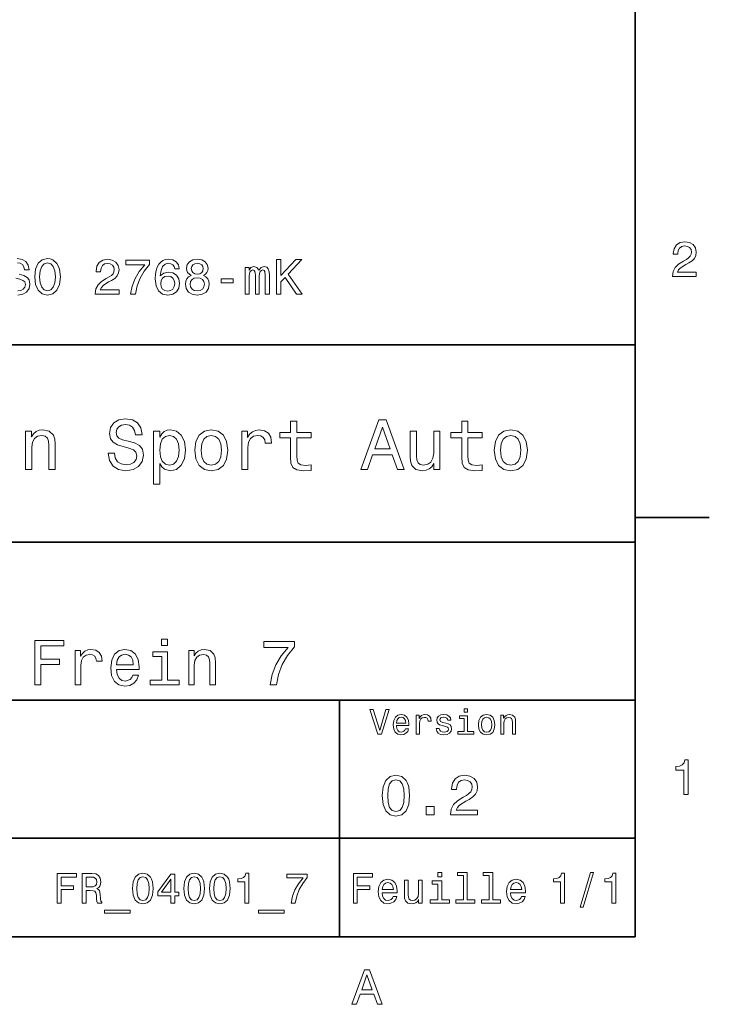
# Model space of a CAD drawing. Extents: x 0 to 297, y 0 to 210.
# Tile 7 of 8: x 225 to 294, y 3 to 103. Entities that reach past the tile are written whole.
import ezdxf

# ---------------------------------------------------------------- set-up
doc = ezdxf.new("R2010")
doc.units = 0

msp = doc.modelspace()

# ---------------------------------------------------------------- linework, layer by layer
at = {"color": 7, "lineweight": 35}
for p, q in [((287, 10), (287, 200)), ((97, 70), (287, 70)), ((287, 70), (287, 10)), ((162, 50), (287, 50)), ((162, 34), (287, 34)), ((257, 10), (257, 34)), ((162, 20), (287, 20)), ((10, 10), (287, 10)), ((97, 10), (287, 10))]:
    msp.add_line(p, q, dxfattribs=at)
at = {"color": 7, "lineweight": 35, "ltscale": 0.1875}
msp.add_line((287, 52.5), (294.5, 52.5), dxfattribs=at)
at = {"color": 7, "lineweight": 13}
for points in [[(290.76947, 76.916786), (293.175079, 76.916786), (293.175079, 77.350502), (291.273773, 77.350502), (291.3797, 77.587532), (291.561249, 77.784218), (292.121033, 78.142288), (292.418579, 78.293587), (292.751434, 78.510445), (292.988464, 78.762604), (293.124634, 79.060158), (293.175079, 79.398056), (293.089355, 79.821686), (292.852325, 80.154541), (292.489197, 80.366356), (292.020172, 80.442001), (291.536041, 80.35627), (291.167877, 80.119232), (290.930847, 79.740997), (290.850159, 79.241714), (290.850159, 79.171112), (291.309082, 79.171112), (291.309082, 79.211456), (291.354462, 79.554398), (291.490631, 79.806557), (291.707489, 79.967941), (291.994965, 80.023415), (292.287476, 79.972984), (292.504333, 79.846901), (292.645538, 79.650215), (292.695984, 79.403099), (292.660675, 79.171112), (292.56485, 78.974426), (292.403473, 78.802956), (292.181549, 78.651657), (291.884003, 78.490273), (291.389771, 78.177589), (291.041779, 77.844742), (290.835022, 77.441284), (290.76947, 76.931915)], [(226.122467, 76.893372), (226.213257, 76.106628), (226.475494, 75.526657), (226.884003, 75.168587), (227.418579, 75.047554), (227.94812, 75.168587), (228.361664, 75.526657), (228.618866, 76.106628), (228.714691, 76.893372), (228.618866, 77.675072), (228.507919, 77.992798), (228.361664, 78.255043), (227.94812, 78.613113), (227.695953, 78.703888), (227.418579, 78.739197), (226.878967, 78.613113), (226.470459, 78.260086), (226.213257, 77.680115)], [(226.606628, 76.893372), (226.662109, 77.503601), (226.828522, 77.952446), (227.085724, 78.224785), (227.418579, 78.320602), (227.746399, 78.224785), (228.003601, 77.947403), (228.170029, 77.498558), (228.230545, 76.893372), (228.170029, 76.283142), (228.003601, 75.834297), (227.746399, 75.561958), (227.418579, 75.471184), (227.085724, 75.561958), (226.828522, 75.834297), (226.662109, 76.278099)], [(232.260086, 75.143372), (234.66571, 75.143372), (234.66571, 75.577087), (232.764404, 75.577087), (232.870331, 75.814117), (233.05188, 76.010803), (233.611664, 76.368874), (233.909225, 76.520172), (234.242081, 76.73703), (234.479111, 76.989197), (234.61528, 77.286743), (234.66571, 77.624641), (234.579971, 78.048271), (234.342941, 78.381126), (233.979828, 78.592941), (233.510803, 78.668587), (233.026657, 78.582855), (232.658508, 78.345818), (232.421478, 77.967583), (232.34079, 77.4683), (232.34079, 77.397697), (232.799713, 77.397697), (232.799713, 77.438042), (232.845093, 77.780983), (232.981262, 78.033142), (233.19812, 78.194527), (233.485596, 78.25), (233.778107, 78.19957), (233.994965, 78.073486), (234.136169, 77.876801), (234.1866, 77.629684), (234.151306, 77.397697), (234.055481, 77.201012), (233.894104, 77.029541), (233.672195, 76.878242), (233.374634, 76.716858), (232.880402, 76.404175), (232.532425, 76.071327), (232.325653, 75.66787), (232.260086, 75.158501)], [(235.825653, 75.143372), (236.335022, 75.143372), (236.50145, 75.975502), (236.793945, 76.752159), (237.207489, 77.473343), (237.747131, 78.149132), (237.747131, 78.567726), (235.346558, 78.567726), (235.346558, 78.108788), (237.26297, 78.108788), (236.708221, 77.427956), (236.289642, 76.716858), (235.997131, 75.960373)], [(240.773071, 77.700287), (240.677246, 78.108788), (240.455338, 78.411385), (240.112396, 78.603027), (239.668594, 78.668587), (239.371048, 78.633286), (239.113831, 78.53746), (238.886902, 78.381126), (238.695251, 78.159225), (238.543961, 77.881844), (238.433014, 77.543945), (238.362396, 77.145531), (238.342224, 76.696686), (238.422913, 75.980545), (238.670044, 75.461098), (239.068451, 75.148415), (239.613129, 75.042503), (240.102325, 75.133286), (240.475525, 75.370316), (240.71759, 75.743515), (240.803314, 76.217583), (240.71759, 76.696686), (240.485596, 77.064842), (240.127533, 77.296829), (239.683716, 77.377518), (239.20462, 77.276657), (238.846558, 76.989197), (238.922211, 77.543945), (239.083588, 77.94236), (239.330704, 78.179398), (239.673645, 78.260086), (239.925812, 78.219742), (240.117447, 78.113831), (240.24353, 77.937317), (240.309082, 77.700287)], [(241.973358, 77.029541), (241.716156, 76.888329), (241.539642, 76.691643), (241.42868, 76.444527), (241.393387, 76.146973), (241.474075, 75.698128), (241.706055, 75.350143), (242.084305, 75.128242), (242.598724, 75.042503), (243.108078, 75.128242), (243.486328, 75.350143), (243.718323, 75.698128), (243.804047, 76.146973), (243.763702, 76.444527), (243.657791, 76.691643), (243.476227, 76.888329), (243.224075, 77.029541), (243.425812, 77.150574), (243.567017, 77.317001), (243.65274, 77.51873), (243.683014, 77.765854), (243.602325, 78.123917), (243.390503, 78.411385), (243.047562, 78.597984), (242.598724, 78.668587), (242.144821, 78.597984), (241.80188, 78.411385), (241.585022, 78.123917), (241.509369, 77.765854), (241.534592, 77.51873), (241.620331, 77.317001)], [(241.988495, 77.725502), (242.028839, 77.947403), (242.149872, 78.118874), (242.341507, 78.224785), (242.598724, 78.265129), (242.850876, 78.224785), (243.042511, 78.118874), (243.163559, 77.947403), (243.208954, 77.725502), (243.163559, 77.498558), (243.042511, 77.322044), (242.850876, 77.206055), (242.598724, 77.170746), (242.341507, 77.211098), (242.149872, 77.322044), (242.028839, 77.498558)], [(247.450317, 75.143372), (247.85881, 75.143372), (247.85881, 76.953888), (247.884033, 77.226227), (247.959671, 77.422913), (248.075668, 77.538902), (248.226959, 77.584297), (248.347992, 77.543945), (248.428696, 77.443085), (248.46904, 77.271614), (248.484161, 77.04467), (248.484161, 75.143372), (248.867462, 75.143372), (248.867462, 76.953888), (248.89267, 77.221184), (248.968323, 77.41787), (249.089355, 77.538902), (249.240662, 77.584297), (249.361694, 77.543945), (249.442383, 77.443085), (249.492813, 77.04467), (249.492813, 75.143372), (249.901306, 75.143372), (249.901306, 77.014412), (249.876099, 77.40274), (249.79541, 77.700287), (249.634033, 77.881844), (249.371765, 77.947403), (249.064148, 77.846542), (248.827118, 77.554031), (248.640503, 77.841499), (248.32782, 77.947403), (248.040375, 77.846542), (247.843689, 77.564117), (247.843689, 77.851585), (247.450317, 77.851585)], [(250.612411, 75.143372), (251.076385, 75.143372), (251.076385, 76.389046), (251.489929, 76.832855), (252.665009, 75.143372), (253.229858, 75.143372), (251.817749, 77.170746), (253.189499, 78.643372), (252.574219, 78.643372), (251.076385, 77.024498), (251.076385, 78.643372), (250.612411, 78.643372)], [(240.314133, 76.21254), (240.258652, 75.894814), (240.117447, 75.65274), (239.890503, 75.491356), (239.608078, 75.440926), (239.310532, 75.491356), (239.083588, 75.647697), (238.937332, 75.889771), (238.891937, 76.207489), (238.942383, 76.520172), (239.083588, 76.757202), (239.315582, 76.908501), (239.62825, 76.963974), (239.900589, 76.908501), (240.117447, 76.762245), (240.258652, 76.525215)], [(241.877533, 76.157059), (241.922913, 76.424355), (242.069183, 76.626083), (242.296112, 76.757202), (242.598724, 76.802597), (242.896271, 76.757202), (243.123215, 76.626083), (243.26947, 76.424355), (243.319901, 76.157059), (243.26947, 75.869598), (243.123215, 75.65274), (242.896271, 75.511528), (242.598724, 75.466141), (242.296112, 75.511528), (242.069183, 75.65274), (241.922913, 75.869598)], [(245.024506, 76.298271), (246.244965, 76.298271), (246.244965, 76.696686), (245.024506, 76.696686)], [(234.20462, 59.030979), (233.548996, 59.030979), (233.693085, 58.267288), (234.053314, 57.70533), (234.608078, 57.366714), (235.357361, 57.244236), (236.099426, 57.359509), (236.654175, 57.67651), (237.007202, 58.17363), (237.136902, 58.82925), (237.028824, 59.420029), (236.726227, 59.801872), (236.236313, 60.054031), (235.580704, 60.241352), (235.018738, 60.378242), (234.651306, 60.536743), (234.442368, 60.767288), (234.377533, 61.127522), (234.442368, 61.451729), (234.629684, 61.696686), (234.917877, 61.862389), (235.314133, 61.920029), (235.71759, 61.84798), (236.034592, 61.653458), (236.24353, 61.32925), (236.344391, 60.889767), (237, 60.889767), (237, 60.904179), (236.884735, 61.581409), (236.546112, 62.085732), (236.01297, 62.402737), (235.292511, 62.510807), (234.644104, 62.402737), (234.139771, 62.100143), (233.815567, 61.631844), (233.700287, 61.026657), (233.793961, 60.486309), (234.067734, 60.118874), (234.5, 59.873917), (235.09079, 59.6866), (235.674362, 59.520893), (236.113831, 59.362389), (236.380402, 59.131844), (236.47406, 58.757202), (236.387619, 58.375359), (236.164276, 58.087173), (235.825653, 57.907059), (235.386169, 57.849422), (234.896255, 57.928673), (234.521622, 58.159222), (234.283875, 58.533859)], [(252.05043, 60.579971), (252.05043, 58.64193), (252.093658, 58.015129), (252.29538, 57.582851), (252.698853, 57.330688), (253.383286, 57.244236), (254.132568, 57.280258), (254.132568, 57.827808), (253.585022, 57.78458), (253.087891, 57.842216), (252.82132, 58.022331), (252.706055, 58.324928), (252.684448, 58.75), (252.684448, 60.579971), (254.132568, 60.579971), (254.132568, 61.120316), (252.684448, 61.120316), (252.684448, 62.251438), (252.05043, 62.251438), (252.05043, 61.120316), (250.955322, 61.120316), (250.955322, 60.579971)], [(259.175781, 57.381123), (259.838623, 57.381123), (260.364563, 58.850864), (262.360229, 58.850864), (262.886169, 57.381123), (263.563416, 57.381123), (261.733429, 62.388329), (260.998566, 62.388329)], [(269.399109, 60.579971), (269.399109, 58.64193), (269.442352, 58.015129), (269.644073, 57.582851), (270.047546, 57.330688), (270.731995, 57.244236), (271.481262, 57.280258), (271.481262, 57.827808), (270.933716, 57.78458), (270.436584, 57.842216), (270.170013, 58.022331), (270.054749, 58.324928), (270.033142, 58.75), (270.033142, 60.579971), (271.481262, 60.579971), (271.481262, 61.120316), (270.033142, 61.120316), (270.033142, 62.251438), (269.399109, 62.251438), (269.399109, 61.120316), (268.304016, 61.120316), (268.304016, 60.579971)], [(225.177246, 57.381123), (225.811249, 57.381123), (225.811249, 59.614552), (225.876083, 60.12608), (226.085022, 60.500717), (226.409225, 60.731266), (226.841507, 60.817722), (227.187317, 60.745674), (227.403458, 60.551151), (227.511536, 60.226944), (227.547546, 59.794666), (227.547546, 57.381123), (228.181564, 57.381123), (228.181564, 59.924351), (228.15274, 60.435879), (228.023056, 60.86095), (227.597992, 61.25), (226.935165, 61.386887), (226.567719, 61.336452), (226.257935, 61.199566), (225.991364, 60.969017), (225.782425, 60.659222), (225.782425, 61.25), (225.177246, 61.25)], [(238.786743, 60.652016), (238.786743, 61.25), (238.15274, 61.25), (238.15274, 55.882565), (238.786743, 55.882565), (238.786743, 57.971901), (239.010101, 57.633286), (239.262253, 57.409943), (239.896271, 57.244236), (240.50145, 57.381123), (240.976959, 57.791786), (241.286743, 58.440201), (241.402023, 59.319164), (241.286743, 60.190922), (240.976959, 60.839336), (240.50145, 61.242794), (239.896271, 61.386887), (239.550446, 61.343658), (239.255051, 61.206772), (239.002899, 60.976223)], [(242.338623, 59.311958), (242.453888, 58.432995), (242.785309, 57.78458), (243.311249, 57.381123), (244.017303, 57.244236), (244.716141, 57.381123), (245.242081, 57.777374), (245.573486, 58.425793), (245.695969, 59.311958), (245.573486, 60.190922), (245.242081, 60.846542), (244.716141, 61.242794), (244.017303, 61.386887), (243.311249, 61.242794), (242.785309, 60.839336), (242.453888, 60.190922)], [(247.100861, 57.381123), (247.734863, 57.381123), (247.734863, 59.592937), (247.799713, 60.12608), (247.994232, 60.507923), (248.311249, 60.738472), (248.736313, 60.817722), (249.053314, 60.767288), (249.291077, 60.623199), (249.435165, 60.378242), (249.485596, 60.046829), (250.126801, 60.046829), (250.040344, 60.630402), (249.802597, 61.048271), (249.406342, 61.30043), (248.865997, 61.386887), (248.498566, 61.32925), (248.181549, 61.185158), (247.900574, 60.940201), (247.677246, 60.608788), (247.677246, 61.25), (247.100861, 61.25)], [(260.595093, 59.463257), (261.365997, 61.667866), (262.136902, 59.463257)], [(267.194519, 61.25), (266.560516, 61.25), (266.560516, 59.016571), (266.488464, 58.497837), (266.279541, 58.123196), (265.955322, 57.892651), (265.530243, 57.820602), (265.19165, 57.878242), (264.975494, 58.051151), (264.853027, 58.346542), (264.824219, 58.764408), (264.824219, 61.25), (264.190186, 61.25), (264.190186, 58.706772), (264.211792, 58.195244), (264.348694, 57.770172), (264.766571, 57.381123), (265.436584, 57.244236), (265.796814, 57.294666), (266.106628, 57.424351), (266.373199, 57.647694), (266.589325, 57.971901), (266.589325, 57.381123), (267.194519, 57.381123)], [(272.698853, 59.311958), (272.814117, 58.432995), (273.145508, 57.78458), (273.671448, 57.381123), (274.377502, 57.244236), (275.076355, 57.381123), (275.602295, 57.777374), (275.933716, 58.425793), (276.056183, 59.311958), (275.933716, 60.190922), (275.602295, 60.846542), (275.076355, 61.242794), (274.377502, 61.386887), (273.671448, 61.242794), (273.145508, 60.839336), (272.814117, 60.190922)], [(239.788193, 57.8134), (239.363129, 57.907059), (239.053314, 58.195244), (238.858795, 58.663544), (238.793945, 59.319164), (238.858795, 59.967579), (239.053314, 60.435879), (239.363129, 60.716858), (239.788193, 60.817722), (240.177246, 60.716858), (240.48703, 60.428673), (240.681564, 59.960373), (240.753601, 59.319164), (240.681564, 58.67075), (240.48703, 58.195244), (240.177246, 57.907059)], [(242.98703, 59.319164), (243.05188, 59.967579), (243.253601, 60.435879), (243.57782, 60.72406), (244.017303, 60.824928), (244.449585, 60.72406), (244.773773, 60.443081), (244.97551, 59.967579), (245.047546, 59.319164), (244.97551, 58.663544), (244.773773, 58.188038), (244.449585, 57.899853), (244.017303, 57.806194), (243.57782, 57.899853), (243.253601, 58.188038), (243.05188, 58.663544)], [(273.34726, 59.319164), (273.412109, 59.967579), (273.613831, 60.435879), (273.938019, 60.72406), (274.377502, 60.824928), (274.809784, 60.72406), (275.134003, 60.443081), (275.335724, 59.967579), (275.407776, 59.319164), (275.335724, 58.663544), (275.134003, 58.188038), (274.809784, 57.899853), (274.377502, 57.806194), (273.938019, 57.899853), (273.613831, 58.188038), (273.412109, 58.663544)], [(226.122482, 35.530258), (226.72551, 35.530258), (226.72551, 37.598701), (228.618881, 37.598701), (228.618881, 38.136887), (226.72551, 38.136887), (226.72551, 39.485588), (229.053314, 39.485588), (229.053314, 40.030258), (226.122482, 40.030258)], [(239.583572, 40.185879), (238.980545, 40.185879), (238.980545, 39.537464), (239.583572, 39.537464)], [(249.971191, 35.530258), (250.626083, 35.530258), (250.840057, 36.600143), (251.216141, 37.598701), (251.747833, 38.525936), (252.44165, 39.394814), (252.44165, 39.932995), (249.355194, 39.932995), (249.355194, 39.342937), (251.819168, 39.342937), (251.105911, 38.467579), (250.567719, 37.553314), (250.19165, 36.580692)], [(230.226944, 35.530258), (230.797546, 35.530258), (230.797546, 37.520893), (230.855911, 38.000721), (231.030975, 38.344379), (231.316284, 38.551872), (231.698853, 38.623199), (231.984161, 38.577808), (232.198135, 38.448124), (232.32782, 38.227665), (232.373199, 37.929394), (232.950287, 37.929394), (232.872482, 38.454609), (232.658508, 38.830692), (232.30188, 39.057636), (231.815567, 39.135445), (231.484879, 39.083572), (231.19957, 38.953888), (230.946686, 38.733429), (230.745682, 38.435158), (230.745682, 39.012245), (230.226944, 39.012245)], [(234.41571, 37.105907), (236.69812, 37.105907), (236.70462, 37.371758), (236.600861, 38.117435), (236.315567, 38.675072), (235.861679, 39.012245), (235.258652, 39.135445), (234.668594, 39.005764), (234.214691, 38.642651), (233.922913, 38.052593), (233.819168, 37.274494), (233.916428, 36.476944), (234.208221, 35.893372), (234.655624, 35.530258), (235.239197, 35.407059), (235.744965, 35.491352), (236.159943, 35.711815), (236.464691, 36.061958), (236.639771, 36.528816), (236.075653, 36.528816), (235.958939, 36.269451), (235.790344, 36.074928), (235.310516, 35.919308), (234.940918, 35.990631), (234.662109, 36.217579), (234.480545, 36.587173), (234.41571, 37.086452)], [(241.723343, 35.530258), (242.293945, 35.530258), (242.293945, 37.540344), (242.35231, 38.000721), (242.540344, 38.337894), (242.832138, 38.545387), (243.221191, 38.623199), (243.532425, 38.558357), (243.726944, 38.383286), (243.824203, 38.091499), (243.856628, 37.70245), (243.856628, 35.530258), (244.427231, 35.530258), (244.427231, 37.819164), (244.401306, 38.279537), (244.284576, 38.662102), (243.902023, 39.012245), (243.305481, 39.135445), (242.974792, 39.090057), (242.695969, 38.966858), (242.456055, 38.759365), (242.268005, 38.480545), (242.268005, 39.012245), (241.723343, 39.012245)], [(234.41571, 37.585735), (234.48703, 38.033138), (234.662109, 38.363831), (234.927948, 38.564842), (235.278107, 38.636166), (235.621765, 38.564842), (235.887604, 38.363831), (236.049713, 38.033138), (236.108063, 37.585735)], [(239.564117, 36.010086), (239.564117, 38.895531), (238.098709, 38.895531), (238.098709, 38.409222), (238.993515, 38.409222), (238.993515, 36.010086), (237.82637, 36.010086), (237.82637, 35.530258), (240.744232, 35.530258), (240.744232, 36.010086)], [(261.71109, 33.03458), (261.08429, 30.905619), (260.439484, 33.03458), (260.09726, 33.03458), (260.904175, 30.530979), (261.264404, 30.530979), (262.053314, 33.03458)], [(269.992798, 33.117435), (269.657776, 33.117435), (269.657776, 32.757202), (269.992798, 32.757202)], [(262.784576, 31.40634), (264.052582, 31.40634), (264.056183, 31.554033), (263.998566, 31.9683), (263.840057, 32.278099), (263.587891, 32.465416), (263.252869, 32.533859), (262.925079, 32.461815), (262.672913, 32.260086), (262.510803, 31.932276), (262.453156, 31.5), (262.507202, 31.056915), (262.669312, 30.732708), (262.917877, 30.530979), (263.242065, 30.462536), (263.523041, 30.509365), (263.753601, 30.631844), (263.922913, 30.826368), (264.020172, 31.085733), (263.706787, 31.085733), (263.641937, 30.941643), (263.548279, 30.833572), (263.281708, 30.747118), (263.076355, 30.786743), (262.921478, 30.912823), (262.820618, 31.118155), (262.784576, 31.395533)], [(262.784576, 31.672911), (262.824219, 31.921469), (262.921478, 32.105186), (263.069153, 32.216858), (263.263702, 32.256485), (263.45462, 32.216858), (263.602295, 32.105186), (263.692352, 31.921469), (263.724792, 31.672911)], [(264.794678, 30.530979), (265.111664, 30.530979), (265.111664, 31.636887), (265.144104, 31.903458), (265.241364, 32.094379), (265.399841, 32.209652), (265.612396, 32.249279), (265.770905, 32.224064), (265.889771, 32.152016), (265.961823, 32.029537), (265.98703, 31.863832), (266.307648, 31.863832), (266.264404, 32.155621), (266.145538, 32.364552), (265.947418, 32.490635), (265.677246, 32.533859), (265.49353, 32.505043), (265.335022, 32.432995), (265.194519, 32.310516), (265.082855, 32.144814), (265.082855, 32.465416), (264.794678, 32.465416)], [(267.791779, 31.658501), (267.485596, 31.730547), (267.258636, 31.8134), (267.182983, 31.982708), (267.20462, 32.101585), (267.280273, 32.188038), (267.40274, 32.242073), (267.579254, 32.263687), (267.748566, 32.242073), (267.881836, 32.177231), (267.968292, 32.079971), (268.004333, 31.950287), (268.314117, 31.950287), (268.314117, 31.957493), (268.260101, 32.191643), (268.112396, 32.375359), (267.881836, 32.490635), (267.579254, 32.533859), (267.273041, 32.490635), (267.049713, 32.371758), (266.90921, 32.195244), (266.865997, 31.971901), (266.898407, 31.755764), (266.999268, 31.604465), (267.164978, 31.496397), (267.406342, 31.420748), (267.759369, 31.334293), (267.975494, 31.244236), (268.033142, 31.17219), (268.054749, 31.064121), (268.022339, 30.930836), (267.935883, 30.829971), (267.79538, 30.765129), (267.608063, 30.743515), (267.409943, 30.765129), (267.265839, 30.840778), (267.168579, 30.963255), (267.128967, 31.132565), (266.822754, 31.132565), (266.873199, 30.844379), (267.020905, 30.635447), (267.255035, 30.509365), (267.579254, 30.462536), (267.917877, 30.509365), (268.166412, 30.635447), (268.317719, 30.837175), (268.371765, 31.100143), (268.332123, 31.327089), (268.220459, 31.481987), (268.036743, 31.582851)], [(269.981995, 30.79755), (269.981995, 32.400574), (269.167877, 32.400574), (269.167877, 32.130402), (269.664978, 32.130402), (269.664978, 30.79755), (269.016571, 30.79755), (269.016571, 30.530979), (270.637604, 30.530979), (270.637604, 30.79755)], [(271.087891, 31.496397), (271.145538, 31.056915), (271.311249, 30.732708), (271.574219, 30.530979), (271.927246, 30.462536), (272.276672, 30.530979), (272.539612, 30.729107), (272.705322, 31.053314), (272.766571, 31.496397), (272.705322, 31.935879), (272.539612, 32.263687), (272.276672, 32.461815), (271.927246, 32.533859), (271.574219, 32.461815), (271.311249, 32.260086), (271.145538, 31.935879)], [(271.412109, 31.5), (271.444519, 31.824207), (271.54538, 32.058357), (271.707489, 32.20245), (271.927246, 32.25288), (272.143372, 32.20245), (272.305481, 32.061958), (272.406342, 31.824207), (272.442352, 31.5), (272.406342, 31.17219), (272.305481, 30.934437), (272.143372, 30.790344), (271.927246, 30.743515), (271.707489, 30.790344), (271.54538, 30.934437), (271.444519, 31.17219)], [(273.350159, 30.530979), (273.667145, 30.530979), (273.667145, 31.647694), (273.699554, 31.903458), (273.804047, 32.090778), (273.966125, 32.206051), (274.182281, 32.249279), (274.355194, 32.213257), (274.463257, 32.115993), (274.517303, 31.95389), (274.535309, 31.737751), (274.535309, 30.530979), (274.852295, 30.530979), (274.852295, 31.802593), (274.837891, 32.058357), (274.773041, 32.270893), (274.560516, 32.465416), (274.229095, 32.533859), (274.04538, 32.508644), (273.890503, 32.440201), (273.757202, 32.324928), (273.65274, 32.170029), (273.65274, 32.465416), (273.350159, 32.465416)], [(291.909241, 24.416786), (292.368164, 24.416786), (292.368164, 27.942001), (292.025208, 27.942001), (291.934448, 27.634365), (291.752899, 27.427593), (291.475525, 27.306557), (291.092224, 27.266211), (291.092224, 26.90814), (291.909241, 26.90814)], [(261.345825, 24.314121), (261.432281, 23.409224), (261.703156, 22.763689), (262.135437, 22.371759), (262.734863, 22.244957), (263.328522, 22.371759), (263.760803, 22.763689), (264.02594, 23.409224), (264.118164, 24.314121), (264.02594, 25.213257), (263.916412, 25.570606), (263.760803, 25.864553), (263.328522, 26.256485), (262.734863, 26.38905), (262.135437, 26.256485), (261.703156, 25.858791), (261.432281, 25.213257)], [(268.268005, 22.360231), (271.017303, 22.360231), (271.017303, 22.855909), (268.844391, 22.855909), (268.965424, 23.126802), (269.172913, 23.351585), (269.812683, 23.760807), (270.15274, 23.933718), (270.533142, 24.181557), (270.804047, 24.469742), (270.959656, 24.809799), (271.017303, 25.195967), (270.919312, 25.680117), (270.648407, 26.06052), (270.233429, 26.302595), (269.697418, 26.38905), (269.144104, 26.291067), (268.723328, 26.020174), (268.452454, 25.587896), (268.360229, 25.017292), (268.360229, 24.9366), (268.884735, 24.9366), (268.884735, 24.98271), (268.936584, 25.374641), (269.092224, 25.662825), (269.340057, 25.847263), (269.668579, 25.910664), (270.002869, 25.853027), (270.250732, 25.708935), (270.412109, 25.48415), (270.469727, 25.201729), (270.429382, 24.9366), (270.319885, 24.711817), (270.135437, 24.51585), (269.881836, 24.342941), (269.541779, 24.158503), (268.976959, 23.801153), (268.579254, 23.42075), (268.342926, 22.959656), (268.268005, 22.377522)], [(261.899139, 24.314121), (261.945251, 25.011528), (262.089325, 25.51297), (262.348694, 25.806917), (262.734863, 25.910664), (263.115265, 25.806917), (263.374634, 25.51297), (263.518738, 25.011528), (263.56485, 24.314121), (263.518738, 23.610952), (263.374634, 23.10951), (263.115265, 22.815563), (262.734863, 22.717581), (262.348694, 22.815563), (262.089325, 23.10951), (261.945251, 23.610952)], [(265.806915, 22.360231), (266.602295, 22.360231), (266.602295, 23.219021), (265.806915, 23.219021)], [(228.391922, 13.428675), (228.793945, 13.428675), (228.793945, 14.807637), (230.056198, 14.807637), (230.056198, 15.166427), (228.793945, 15.166427), (228.793945, 16.065563), (230.345825, 16.065563), (230.345825, 16.428675), (228.391922, 16.428675)], [(230.916428, 13.428675), (231.318436, 13.428675), (231.318436, 14.695246), (231.729111, 14.695246), (232.031693, 14.682277), (232.221893, 14.621758), (232.325653, 14.479107), (232.368881, 14.224064), (232.390488, 13.835014), (232.416428, 13.579971), (232.468292, 13.428675), (232.922195, 13.428675), (232.922195, 13.510807), (232.822769, 13.631845), (232.788177, 13.856628), (232.757919, 14.340778), (232.684433, 14.699568), (232.585007, 14.81196), (232.429398, 14.894093), (232.60231, 15.002162), (232.723343, 15.153459), (232.801147, 15.34366), (232.827087, 15.572767), (232.766571, 15.93588), (232.593658, 16.208214), (232.30835, 16.372478), (231.919312, 16.428675), (230.916428, 16.428675)], [(231.806915, 16.061239), (232.070602, 16.035303), (232.256485, 15.953171), (232.373199, 15.801874), (232.412109, 15.564121), (232.368881, 15.313401), (232.252167, 15.162104), (232.053314, 15.084294), (231.780975, 15.06268), (231.318436, 15.06268), (231.318436, 16.061239)], [(236.043228, 14.894093), (236.108063, 14.215418), (236.311234, 13.731268), (236.635452, 13.43732), (237.085022, 13.342219), (237.530258, 13.43732), (237.854462, 13.731268), (238.053314, 14.215418), (238.122482, 14.894093), (238.053314, 15.568444), (237.971176, 15.836456), (237.854462, 16.056917), (237.530258, 16.350864), (237.085022, 16.450289), (236.635452, 16.350864), (236.311234, 16.052593), (236.108063, 15.568444)], [(236.458206, 14.894093), (236.492798, 15.417148), (236.600861, 15.793228), (236.795395, 16.013689), (237.085022, 16.091499), (237.370316, 16.013689), (237.564835, 15.793228), (237.672913, 15.417148), (237.707489, 14.894093), (237.672913, 14.366715), (237.564835, 13.990634), (237.370316, 13.770173), (237.085022, 13.696686), (236.795395, 13.770173), (236.600861, 13.990634), (236.492798, 14.366715)], [(239.925079, 13.428675), (240.314117, 13.428675), (240.314117, 14.172191), (240.742081, 14.172191), (240.742081, 14.518012), (240.314117, 14.518012), (240.314117, 16.363834), (239.920746, 16.363834), (238.606628, 14.552594), (238.606628, 14.172191), (239.925079, 14.172191)], [(241.247833, 14.894093), (241.312683, 14.215418), (241.515854, 13.731268), (241.840057, 13.43732), (242.289627, 13.342219), (242.734863, 13.43732), (243.059082, 13.731268), (243.257919, 14.215418), (243.327087, 14.894093), (243.257919, 15.568444), (243.175797, 15.836456), (243.059082, 16.056917), (242.734863, 16.350864), (242.289627, 16.450289), (241.840057, 16.350864), (241.515854, 16.052593), (241.312683, 15.568444)], [(241.662827, 14.894093), (241.697403, 15.417148), (241.805481, 15.793228), (242, 16.013689), (242.289627, 16.091499), (242.574921, 16.013689), (242.769455, 15.793228), (242.877518, 15.417148), (242.912109, 14.894093), (242.877518, 14.366715), (242.769455, 13.990634), (242.574921, 13.770173), (242.289627, 13.696686), (242, 13.770173), (241.805481, 13.990634), (241.697403, 14.366715)], [(243.850143, 14.894093), (243.914978, 14.215418), (244.118149, 13.731268), (244.442368, 13.43732), (244.891937, 13.342219), (245.337173, 13.43732), (245.661377, 13.731268), (245.860229, 14.215418), (245.929398, 14.894093), (245.860229, 15.568444), (245.778091, 15.836456), (245.661377, 16.056917), (245.337173, 16.350864), (244.891937, 16.450289), (244.442368, 16.350864), (244.118149, 16.052593), (243.914978, 15.568444)], [(244.265137, 14.894093), (244.299713, 15.417148), (244.407776, 15.793228), (244.60231, 16.013689), (244.891937, 16.091499), (245.177231, 16.013689), (245.371765, 15.793228), (245.479828, 15.417148), (245.514404, 14.894093), (245.479828, 14.366715), (245.371765, 13.990634), (245.177231, 13.770173), (244.891937, 13.696686), (244.60231, 13.770173), (244.407776, 13.990634), (244.299713, 14.366715)], [(247.416428, 13.428675), (247.809799, 13.428675), (247.809799, 16.450289), (247.515854, 16.450289), (247.438034, 16.1866), (247.282425, 16.009367), (247.044662, 15.905621), (246.716141, 15.871038), (246.716141, 15.564121), (247.416428, 15.564121)], [(252.097992, 13.428675), (252.534576, 13.428675), (252.677231, 14.141932), (252.927948, 14.807637), (253.282425, 15.425793), (253.744965, 16.005043), (253.744965, 16.363834), (251.687317, 16.363834), (251.687317, 15.970462), (253.329971, 15.970462), (252.854462, 15.386889), (252.495682, 14.777378), (252.244965, 14.128963)], [(258.414978, 13.428675), (258.817017, 13.428675), (258.817017, 14.807637), (260.079254, 14.807637), (260.079254, 15.166427), (258.817017, 15.166427), (258.817017, 16.065563), (260.368866, 16.065563), (260.368866, 16.428675), (258.414978, 16.428675)], [(267.389038, 16.532421), (266.98703, 16.532421), (266.98703, 16.100145), (267.389038, 16.100145)], [(269.572052, 16.212536), (269.572052, 13.748559), (268.789612, 13.748559), (268.789612, 13.428675), (270.73056, 13.428675), (270.73056, 13.748559), (269.952454, 13.748559), (269.952454, 16.532421), (268.975494, 16.532421), (268.975494, 16.212536)], [(272.174347, 16.212536), (272.174347, 13.748559), (271.391937, 13.748559), (271.391937, 13.428675), (273.332855, 13.428675), (273.332855, 13.748559), (272.554749, 13.748559), (272.554749, 16.532421), (271.57782, 16.532421), (271.57782, 16.212536)], [(279.416443, 13.428675), (279.809814, 13.428675), (279.809814, 16.450289), (279.515839, 16.450289), (279.438049, 16.1866), (279.28241, 16.009367), (279.044678, 15.905621), (278.716125, 15.871038), (278.716125, 15.564121), (279.416443, 15.564121)], [(281.42218, 13.026657), (281.720459, 13.026657), (282.766571, 16.510807), (282.463989, 16.510807)], [(284.621033, 13.428675), (285.014404, 13.428675), (285.014404, 16.450289), (284.720459, 16.450289), (284.642639, 16.1866), (284.48703, 16.009367), (284.249268, 15.905621), (283.920746, 15.871038), (283.920746, 15.564121), (284.621033, 15.564121)], [(238.969742, 14.518012), (239.925079, 15.862392), (239.925079, 14.518012)], [(261.341492, 14.479107), (262.863098, 14.479107), (262.867432, 14.656341), (262.798279, 15.153459), (262.608063, 15.525217), (262.305481, 15.75), (261.903473, 15.832133), (261.510101, 15.745678), (261.207489, 15.503603), (261.01297, 15.110231), (260.943817, 14.591499), (261.008636, 14.059798), (261.203156, 13.67075), (261.501434, 13.428675), (261.890503, 13.346542), (262.227661, 13.402739), (262.504333, 13.549712), (262.707489, 13.783141), (262.824219, 14.09438), (262.44812, 14.09438), (262.370331, 13.92147), (262.257935, 13.791787), (261.938049, 13.688041), (261.69165, 13.735591), (261.505768, 13.886888), (261.384735, 14.133286), (261.341492, 14.466139)], [(261.341492, 14.798992), (261.389038, 15.097262), (261.505768, 15.317724), (261.682983, 15.45173), (261.916412, 15.49928), (262.145538, 15.45173), (262.322754, 15.317724), (262.430847, 15.097262), (262.469727, 14.798992)], [(265.400574, 15.75), (265.020172, 15.75), (265.020172, 14.409943), (264.976959, 14.098703), (264.851593, 13.873919), (264.657074, 13.735591), (264.402008, 13.692364), (264.198853, 13.726946), (264.069153, 13.830692), (263.995667, 14.007925), (263.978394, 14.258646), (263.978394, 15.75), (263.597992, 15.75), (263.597992, 14.224064), (263.610962, 13.917148), (263.693085, 13.662104), (263.943817, 13.428675), (264.345825, 13.346542), (264.561951, 13.376801), (264.747833, 13.454611), (264.907776, 13.588617), (265.037476, 13.783141), (265.037476, 13.428675), (265.400574, 13.428675)], [(267.376068, 13.748559), (267.376068, 15.672191), (266.399139, 15.672191), (266.399139, 15.347983), (266.995667, 15.347983), (266.995667, 13.748559), (266.21759, 13.748559), (266.21759, 13.428675), (268.162811, 13.428675), (268.162811, 13.748559)], [(274.353027, 14.479107), (275.874634, 14.479107), (275.878967, 14.656341), (275.809814, 15.153459), (275.619598, 15.525217), (275.317017, 15.75), (274.914978, 15.832133), (274.521606, 15.745678), (274.219025, 15.503603), (274.024506, 15.110231), (273.955322, 14.591499), (274.020172, 14.059798), (274.214691, 13.67075), (274.51297, 13.428675), (274.902008, 13.346542), (275.239197, 13.402739), (275.515839, 13.549712), (275.719025, 13.783141), (275.835724, 14.09438), (275.459656, 14.09438), (275.381836, 13.92147), (275.26944, 13.791787), (274.949554, 13.688041), (274.703186, 13.735591), (274.517303, 13.886888), (274.39624, 14.133286), (274.353027, 14.466139)], [(274.353027, 14.798992), (274.400574, 15.097262), (274.517303, 15.317724), (274.694519, 15.45173), (274.927948, 15.49928), (275.157074, 15.45173), (275.33429, 15.317724), (275.442352, 15.097262), (275.481262, 14.798992)], [(233.181549, 12.711096), (233.181549, 12.408502), (235.783859, 12.408502), (235.783859, 12.711096)], [(248.795395, 12.711096), (248.795395, 12.408502), (251.39769, 12.408502), (251.39769, 12.711096)], [(258.266846, 3.166787), (258.730835, 3.166787), (259.098999, 4.195605), (260.495972, 4.195605), (260.864105, 3.166787), (261.338165, 3.166787), (260.05719, 6.67183), (259.542786, 6.67183)], [(259.260376, 4.624279), (259.799988, 6.167507), (260.33963, 4.624279)]]:
    msp.add_lwpolyline(points, close=True, dxfattribs=at)
for points in [[(224.362396, 78.320602), (224.644806, 78.270172), (224.866699, 78.134003), (225.01297, 77.907059), (225.083557, 77.599426), (225.542511, 77.599426), (225.542511, 77.609512), (225.461807, 78.083572), (225.224777, 78.4366), (224.851578, 78.658501), (224.34726, 78.734146)], [(224.392639, 75.047554), (224.912109, 75.128242), (225.30043, 75.350143), (225.547546, 75.698128), (225.638321, 76.157059), (225.562683, 76.570602), (225.350861, 76.837898), (225.007919, 77.014412), (224.548981, 77.145531)], [(224.206055, 76.757202), (224.614548, 76.641212), (224.92218, 76.530258), (225.108795, 76.368874), (225.174347, 76.106628), (225.113831, 75.83934), (224.957489, 75.637611), (224.720459, 75.511528), (224.412811, 75.471184)]]:
    msp.add_lwpolyline(points, dxfattribs=at)

doc.saveas('drawing.dxf')
